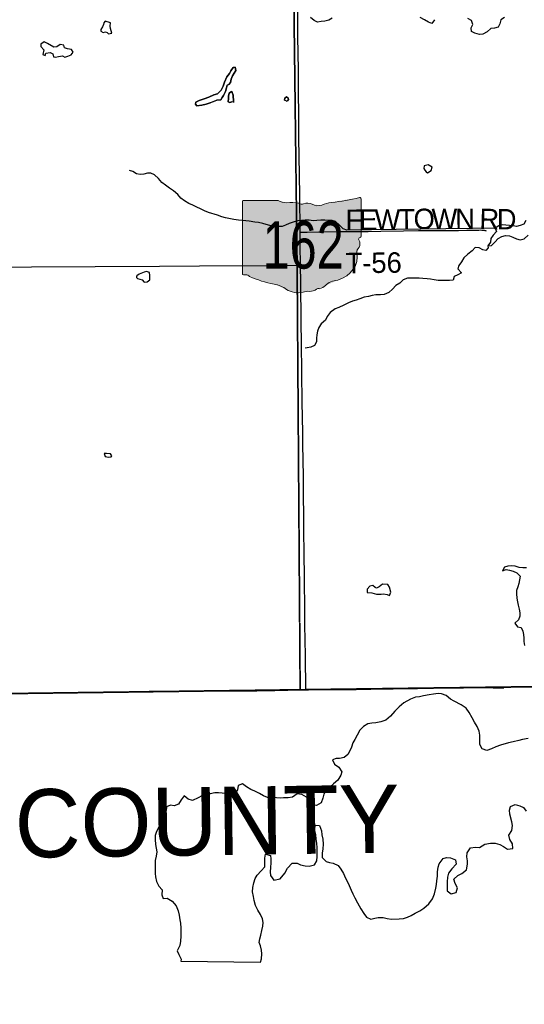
# Model space of a CAD drawing. Header units: feet. Extents: x 2113747 to 2516209, y 960708 to 1356798.
# Tile 32 of 253: x 2351257 to 2358659, y 1086864 to 1101303. Entities that reach past the tile are written whole.
import ezdxf
from ezdxf.enums import TextEntityAlignment as Align

# ---------------------------------------------------------------- set-up
doc = ezdxf.new("R2010")
doc.units = ezdxf.units.FT
doc.header["$LTSCALE"] = 50
doc.header["$MEASUREMENT"] = 0
doc.linetypes.add('OhDOT_USTN3', pattern=[0.22, 0.165, -0.055])
for name, color, linetype in [('0_Xref', 7, 'Continuous'), ('GM_X_Adjacent_County', 251, 'OhDOT_USTN3'), ('GM_X_Adjacent_County_Text', 251, 'Continuous'), ('GM_X_County', 251, 'OhDOT_USTN3'), ('GM_X_Major_Lake', 5, 'Continuous'), ('GM_X_Minor_Lake', 5, 'Continuous'), ('GM_X_Minor_River', 5, 'Continuous'), ('GM_X_State_Location', 251, 'Continuous'), ('GM_X_State_Route', 1, 'Continuous'), ('GM_X_State_Shield', 251, 'Continuous'), ('GM_X_Township', 251, 'OhDOT_USTN3'), ('GM_X_Township_Road', 4, 'Continuous'), ('GM_X_Township_Road_Text', 4, 'Continuous')]:
    doc.layers.add(name, color=color, linetype=linetype)
doc.styles.add('Styledgn030', font='dgn030.shx')

# ---------------------------------------------------------------- blocks, each defined once
blk = doc.blocks.new('DGN_COMPLEXSHAPE28')
at = {"layer": 'GM_X_State_Shield', "color": 7, "linetype": 'Continuous', "lineweight": 13}
for p, q in [((2198091, 1130587), (2198091, 1130587)), ((2198091, 1130587), (2198091, 1129530)), ((2198617, 1130605), (2198108, 1130605)), ((2198108, 1130605), (2198108, 1130605)), ((2198617, 1130605), (2198617, 1130605)), ((2198743, 1130571), (2198743, 1130571)), ((2199399, 1130577), (2199399, 1130577)), ((2199809, 1130649), (2199809, 1130649)), ((2199831, 1130078), (2199831, 1130631)), ((2199831, 1130631), (2199831, 1130631)), ((2198920, 1130566), (2198920, 1130566)), ((2198989, 1130554), (2198989, 1130554)), ((2199114, 1130549), (2199114, 1130549)), ((2199256, 1130537), (2199256, 1130537)), ((2199801, 1130026), (2199801, 1130026)), ((2199817, 1130061), (2199817, 1130061)), ((2199831, 1130078), (2199831, 1130078)), ((2199831, 1130078), (2199831, 1130078)), ((2199805, 1129919), (2199805, 1129919)), ((2199770, 1129834), (2199770, 1129834)), ((2198091, 1129530), (2198091, 1129530)), ((2198107, 1129512), (2198107, 1129512)), ((2198142, 1129514), (2198142, 1129514)), ((2198194, 1129491), (2198194, 1129491)), ((2199490, 1129435), (2199490, 1129435)), ((2198557, 1129379), (2198557, 1129379)), ((2198738, 1129300), (2198738, 1129300)), ((2199075, 1129272), (2199075, 1129272)), ((2199179, 1129306), (2199179, 1129306)), ((2199222, 1129311), (2199222, 1129311)), ((2199308, 1129356), (2199308, 1129356)), ((2198980, 1129261), (2198980, 1129261))]:
    blk.add_line(p, q, dxfattribs=at)
for centre, major_axis, start_param, end_param in [((2198111, 1130589), (20.2, 0), 1.712693, 3.28349), ((2198739, 1130728), (196, 0), 4.042523, 4.731795), ((2198804, 1130012), (702, 0), 1.404758, 1.657858), ((2199046, 1130472), (117, 0), 0.950623, 2.079405), ((2199446, 1130282), (371, 0), 1.699011, 2.107814), ((2199211, 1132045), (1845, 0), 4.814394, 5.042369), ((2199812, 1130633), (19.4, 0), 6.141152, 7.989035), ((2198963, 1130594), (56.4, 0), 3.836095, 5.185415), ((2199197, 1130640), (141, 0), 4.081561, 5.145723), ((2199826, 1130038), (30, 0), 1.883978, 3.671073), ((2199636, 1129968), (180, 0), 5.934695, 6.695948), ((2199810, 1130076), (20.7, 0), 5.05454, 6.418171), ((2199900, 1129847), (131, 0), 2.387724, 3.262537), ((2199314, 1129777), (462, 0), 5.101752, 6.440018), ((2198111, 1129528), (20.3, 0), 3.00124, 4.508301), ((2198114, 1129636), (155, 0), 4.665946, 4.897461), ((2198146, 1129469), (56, 0), 0.519207, 1.627899), ((2198852, 1130418), (1333, 0), 4.195997, 4.488961), ((2199509, 1129233), (253, 0), 1.647645, 2.488434), ((2198455, 1129055), (417, 0), 0.823519, 1.323587), ((2198906, 1129464), (265, 0), 4.026481, 4.996735), ((2199059, 1129099), (217, 0), 1.495662, 1.94098), ((2199078, 1129385), (141, 0), 4.691044, 5.507374), ((2199206, 1129282), (39.7, 0), 1.147584, 2.315152), ((2199189, 1129428), (149, 0), 4.937069, 5.64225)]:
    blk.add_ellipse(centre, major_axis=major_axis, ratio=0.8, start_param=start_param, end_param=end_param, dxfattribs=at)
blk = doc.blocks.new('M1-H5_314')
at = {"layer": 'GM_X_State_Shield', "linetype": 'Continuous', "true_color": 0x1e0000}
h = blk.add_hatch(color=18, dxfattribs=at)
edge = h.paths.add_edge_path(flags=0)
edge.add_line((889, 90), (889, 642))
edge.add_line((889, 642), (889, 643))
edge.add_ellipse((870, 645), major_axis=(19.4, 0), ratio=0.8, start_angle=351.8621, end_angle=457.738)
edge.add_line((868, 660), (868, 660))
edge.add_ellipse((270, 2057), major_axis=(1845, 0), ratio=0.8, start_angle=635.8445, end_angle=648.9065, ccw=False)
edge.add_line((457, 588), (457, 588))
edge.add_ellipse((505, 294), major_axis=(371, 0), ratio=0.8, start_angle=97.3462, end_angle=120.7689)
edge.add_line((315, 549), (315, 549))
edge.add_ellipse((256, 651), major_axis=(141, 0), ratio=0.8, start_angle=593.8562, end_angle=654.8282, ccw=False)
edge.add_line((173, 560), (173, 560))
edge.add_ellipse((104, 484), major_axis=(117, 0), ratio=0.8, start_angle=54.4667, end_angle=119.1411)
edge.add_line((47, 566), (47, 566))
edge.add_ellipse((22, 606), major_axis=(56.4, 0), ratio=0.8, start_angle=579.7921, end_angle=657.1024, ccw=False)
edge.add_line((-22, 577), (-22, 577))
edge.add_ellipse((-138, 23), major_axis=(702, 0), ratio=0.8, start_angle=80.4867, end_angle=94.9883)
edge.add_line((-199, 583), (-199, 583))
edge.add_ellipse((-203, 739), major_axis=(196, 0), ratio=0.8, start_angle=591.6195, end_angle=631.1119, ccw=False)
edge.add_line((-324, 616), (-324, 616))
edge.add_line((-324, 616), (-834, 616))
edge.add_line((-834, 616), (-834, 616))
edge.add_ellipse((-831, 600), major_axis=(20.2, 0), ratio=0.8, start_angle=98.1301, end_angle=188.1301)
edge.add_line((-851, 598), (-851, 598))
edge.add_line((-851, 598), (-851, -459))
edge.add_line((-851, -459), (-851, -459))
edge.add_ellipse((-831, -461), major_axis=(20.3, 0), ratio=0.8, start_angle=171.9584, end_angle=258.3066)
edge.add_line((-835, -477), (-835, -477))
edge.add_ellipse((-828, -353), major_axis=(155, 0), ratio=0.8, start_angle=267.339, end_angle=280.6039)
edge.add_line((-799, -475), (-799, -475))
edge.add_ellipse((-796, -520), major_axis=(56, 0), ratio=0.8, start_angle=389.7484, end_angle=453.2717, ccw=False)
edge.add_line((-747, -497), (-747, -497))
edge.add_ellipse((-89, 430), major_axis=(1333, 0), ratio=0.8, start_angle=240.4129, end_angle=257.1985)
edge.add_line((-384, -610), (-384, -610))
edge.add_ellipse((-487, -933), major_axis=(417, 0), ratio=0.8, start_angle=407.1842, end_angle=435.836, ccw=False)
edge.add_line((-203, -689), (-203, -689))
edge.add_ellipse((-36, -525), major_axis=(265, 0), ratio=0.8, start_angle=230.7004, end_angle=286.2918)
edge.add_line((39, -728), (39, -728))
edge.add_ellipse((117, -890), major_axis=(217, 0), ratio=0.8, start_angle=445.6951, end_angle=471.2099, ccw=False)
edge.add_line((134, -717), (134, -717))
edge.add_ellipse((137, -604), major_axis=(141, 0), ratio=0.8, start_angle=268.777, end_angle=315.5493)
edge.add_line((237, -683), (237, -683))
edge.add_ellipse((264, -706), major_axis=(39.7, 0), ratio=0.8, start_angle=425.7517, end_angle=492.6484, ccw=False)
edge.add_line((280, -677), (280, -677))
edge.add_ellipse((247, -561), major_axis=(149, 0), ratio=0.8, start_angle=282.8732, end_angle=323.2771)
edge.add_line((367, -632), (367, -632))
edge.add_ellipse((568, -755), major_axis=(253, 0), ratio=0.8, start_angle=454.4031, end_angle=502.5768, ccw=False)
edge.add_line((548, -554), (548, -554))
edge.add_ellipse((373, -212), major_axis=(462, 0), ratio=0.8, start_angle=292.3089, end_angle=368.9858)
edge.add_line((829, -154), (829, -154))
edge.add_ellipse((959, -142), major_axis=(131, 0), ratio=0.8, start_angle=496.8065, end_angle=546.9296, ccw=False)
edge.add_line((863, -70), (863, -70))
edge.add_ellipse((694, -21), major_axis=(180, 0), ratio=0.8, start_angle=340.033, end_angle=383.6496)
edge.add_line((859, 37), (859, 37))
edge.add_ellipse((885, 49), major_axis=(30, 0), ratio=0.8, start_angle=467.944, end_angle=570.337, ccw=False)
edge.add_line((876, 72), (876, 72))
edge.add_ellipse((869, 88), major_axis=(20.7, 0), ratio=0.8, start_angle=289.6038, end_angle=367.7341)
edge.add_line((889, 90), (889, 90))
edge.add_line((889, 90), (889, 90))
at = {"layer": 'GM_X_State_Shield', "color": 7, "linetype": 'Continuous', "lineweight": 13}
blk.add_blockref('DGN_COMPLEXSHAPE28', (-2198941, -1129989), dxfattribs=at)
at = {"layer": 'GM_X_State_Shield', "color": 9, "linetype": 'Continuous', "lineweight": 13, "style": 'Styledgn030', "width": 0.767998}
blk.add_text('162', height=696.1, dxfattribs=at).set_placement((41, -384), align=Align.CENTER)
blk = doc.blocks.new('POR')
at = {"layer": 'GM_X_Adjacent_County', "flags": 128}
blk.add_lwpolyline([(2346501, 996686), (2346283, 996665), (2345680, 996660), (2344145, 996646), (2344130, 996649), (2344060, 996659), (2344005, 996663), (2343946, 996664), (2343923, 996665), (2343899, 996665), (2343806, 996663), (2343772, 996662), (2343731, 996662), (2343640, 996661), (2343440, 996660), (2343358, 996661), (2343347, 996661), (2343337, 996662), (2343275, 996668), (2343254, 996670), (2343129, 996670), (2342883, 996665), (2342703, 996664), (2342492, 996666), (2342051, 996672), (2342025, 996674), (2342005, 996677), (2341988, 996683), (2338743, 996679), (2335510, 996692), (2333434, 996701), (2332100, 996700), (2329181, 996697), (2329152, 995411), (2329124, 994175), (2326840, 994249), (2326566, 994258), (2323302, 994364), (2318495, 994521), (2318418, 991580), (2318389, 990457), (2318357, 989169), (2318255, 985163), (2318188, 982547), (2318166, 981646), (2318061, 978159), (2317909, 973125), (2317887, 972409), (2317774, 968635), (2317750, 967874), (2315491, 967887), (2314260, 967896), (2311196, 967914), (2309088, 967943), (2307368, 967969), (2304256, 968014), (2303811, 968017), (2303354, 968019), (2303003, 968024), (2302648, 968030), (2302233, 968036), (2301830, 968022), (2300402, 968044), (2300069, 968049), (2297101, 968095), (2296592, 968103), (2292919, 968108), (2288216, 968150), (2287501, 968160), (2286951, 968168), (2285626, 968187), (2280722, 968218), (2272659, 968235), (2270238, 968238), (2265711, 968240), (2264331, 968240), (2260640, 968285), (2260946, 968539), (2261456, 968823), (2262477, 969650), (2262984, 969822), (2263502, 969934), (2264011, 970226), (2264085, 970742), (2263732, 971249), (2263225, 971652), (2263021, 971730), (2262781, 971821), (2262721, 971844), (2262214, 971872), (2261703, 971959), (2260105, 972490), (2259584, 972510), (2259079, 972653), (2258559, 972903), (2258050, 972955), (2257525, 973068), (2256998, 973008), (2256626, 972503), (2255796, 970471), (2255025, 968928), (2254521, 968572), (2253837, 968476), (2253355, 968407), (2252800, 968322), (2251259, 968089), (2245496, 967220), (2243670, 966925), (2240387, 966394), (2235785, 965650), (2235507, 965607), (2232817, 965186), (2232372, 965117), (2231408, 964969), (2231146, 964928), (2230233, 964788), (2224423, 963889), (2224410, 963887), (2223431, 963729), (2220392, 963239), (2216348, 962587), (2213677, 962155), (2211388, 961785), (2205329, 960811), (2204689, 960708), (2204662, 968294), (2204646, 972822), (2204646, 972877), (2204618, 980822), (2204600, 985576), (2204621, 987650), (2204548, 994125), (2204539, 995545), (2204528, 997304), (2204524, 998046), (2204498, 1002246), (2204460, 1006231), (2204446, 1007585), (2204396, 1012421), (2204391, 1012891), (2204405, 1018278), (2204394, 1019758), (2204396, 1020517), (2204379, 1020841), (2204391, 1021803), (2204388, 1022494), (2204388, 1022770), (2204388, 1022837), (2204387, 1023044), (2204303, 1026249), (2204359, 1029499), (2204344, 1030439), (2204262, 1034310), (2204255, 1035776), (2204229, 1040690), (2204199, 1046565), (2204184, 1049044), (2204131, 1055650), (2204109, 1058317), (2204108, 1058407), (2204102, 1059211), (2204097, 1059892), (2204085, 1062073), (2204074, 1062671), (2204592, 1062652), (2205426, 1062621), (2210448, 1062486), (2212077, 1062442), (2214252, 1062298), (2216024, 1062234), (2218716, 1062135), (2224371, 1061928), (2226221, 1061860), (2226856, 1061837), (2228638, 1061772), (2234873, 1061544), (2237828, 1061436), (2239174, 1061390), (2240259, 1061347), (2240479, 1061338), (2245773, 1061157), (2247613, 1061077), (2251064, 1060965), (2252022, 1060939), (2254917, 1060860), (2259350, 1060738), (2259905, 1060723), (2262069, 1060670), (2262468, 1060662), (2262494, 1060660), (2262578, 1060658), (2262905, 1060648), (2263523, 1060622), (2264179, 1060605), (2264764, 1060590), (2266030, 1060558), (2267009, 1060529), (2267105, 1064278), (2267119, 1064405), (2267123, 1064546), (2267218, 1067680), (2267224, 1068546), (2267310, 1072879), (2267407, 1076551), (2267570, 1083741), (2267583, 1084035), (2267594, 1084592), (2267628, 1085890), (2267674, 1087762), (2267760, 1089304), (2267778, 1090418), (2268200, 1090405), (2270733, 1090435), (2271751, 1090471), (2272585, 1090487), (2273842, 1090511), (2274067, 1090515), (2275300, 1090545), (2275354, 1090544), (2275965, 1090561), (2276111, 1090564), (2279737, 1090638), (2280571, 1090646), (2281184, 1090660), (2283974, 1090692), (2287536, 1090733), (2291695, 1090779), (2294190, 1090795), (2294565, 1090800), (2298147, 1090820), (2299145, 1090827), (2299895, 1090831), (2301402, 1090840), (2307056, 1090903), (2313863, 1090917), (2318107, 1090974), (2324108, 1091056), (2326732, 1091091), (2326938, 1091094), (2328615, 1091117), (2328725, 1091118), (2331837, 1091161), (2333216, 1091180), (2335157, 1091206), (2341799, 1091296), (2342697, 1091308), (2345661, 1091348), (2348514, 1091386), (2352195, 1091435), (2355371, 1091477), (2358848, 1091522), (2358880, 1089100), (2358989, 1081862), (2359077, 1075795), (2359100, 1074264), (2359117, 1073113), (2359120, 1072859), (2359123, 1070999), (2359121, 1070553), (2359149, 1069014), (2359151, 1068908), (2359157, 1068672), (2359167, 1068297), (2359175, 1067907), (2359177, 1067589), (2359186, 1066908), (2359192, 1066862), (2359197, 1066642), (2359199, 1066419), (2359201, 1066097), (2359204, 1065780), (2359209, 1065466), (2359220, 1064937), (2359220, 1064806), (2359227, 1064612), (2359227, 1064330), (2359261, 1063309), (2359263, 1063113), (2359267, 1062870), (2359287, 1061492), (2359309, 1060000), (2359372, 1054688), (2359375, 1054438), (2359384, 1053642), (2359405, 1051846), (2359411, 1051373), (2359435, 1049379), (2359498, 1044029), (2359500, 1043884), (2359531, 1041219), (2359561, 1038682), (2359563, 1038569), (2359598, 1035611), (2359633, 1032629), (2359687, 1028035), (2359700, 1026946), (2359745, 1022879), (2359781, 1019525), (2359871, 1011833), (2360041, 1004528), (2360047, 1003475), (2360075, 1000767), (2360086, 1000743), (2360092, 1000724), (2360095, 1000700), (2360092, 1000665), (2360090, 1000651), (2360085, 1000617), (2360080, 1000554), (2360079, 1000500), (2360082, 1000454), (2360084, 1000441), (2360087, 1000429), (2360088, 1000406), (2360088, 1000358), (2360097, 998033), (2360102, 996698), (2359652, 996691), (2358952, 996686), (2358943, 996687), (2358419, 996691), (2358033, 996691), (2357318, 996684), (2357119, 996682), (2357033, 996681), (2356729, 996679), (2356356, 996674), (2355850, 996669), (2355636, 996665), (2355399, 996667), (2355207, 996668), (2354923, 996669), (2354630, 996666), (2354311, 996664), (2353876, 996661), (2353810, 996664), (2353790, 996667), (2353730, 996667), (2353580, 996667), (2353354, 996664), (2353227, 996661), (2352936, 996661), (2352543, 996665), (2351984, 996653), (2350868, 996644), (2350165, 996644), (2349779, 996645), (2349617, 996647), (2349487, 996647), (2349403, 996652), (2349327, 996658), (2349265, 996660), (2349206, 996662), (2349161, 996661), (2349080, 996658), (2348736, 996661), (2347330, 996649), (2347068, 996654), (2346837, 996655), (2346771, 996660), (2346660, 996673), (2346582, 996686), (2346523, 996692), (2346501, 996686)], dxfattribs=at)
at = {"layer": 'GM_X_County', "flags": 128}
blk.add_lwpolyline([(2353397, 1222451), (2356858, 1222526), (2358764, 1222568), (2364180, 1222723), (2365829, 1222755), (2369645, 1222836), (2372194, 1222881), (2374472, 1222924), (2379690, 1223029), (2379735, 1219826), (2379742, 1219374), (2379833, 1216178), (2380014, 1209139), (2380003, 1203413), (2380022, 1202249), (2380179, 1195356), (2380181, 1194352), (2380359, 1187412), (2380412, 1186569), (2380419, 1184193), (2380463, 1181823), (2380682, 1170163), (2380746, 1166807), (2380771, 1165044), (2380824, 1161382), (2380824, 1161039), (2380878, 1157552), (2380892, 1156694), (2381026, 1152330), (2381034, 1152023), (2381158, 1145150), (2381235, 1140057), (2381269, 1137568), (2381334, 1132856), (2381336, 1132676), (2381343, 1132210), (2381380, 1130882), (2381388, 1130504), (2381409, 1129491), (2381422, 1128859), (2381524, 1123853), (2381544, 1122872), (2381624, 1118858), (2381679, 1116097), (2382044, 1104151), (2382074, 1096083), (2382125, 1091787), (2380307, 1091766), (2379221, 1091753), (2378988, 1091751), (2374063, 1091696), (2368829, 1091637), (2365146, 1091594), (2364291, 1091584), (2363494, 1091575), (2360811, 1091544), (2360599, 1091542), (2358848, 1091522), (2355371, 1091477), (2352195, 1091435), (2348514, 1091386), (2345661, 1091348), (2342697, 1091308), (2341799, 1091296), (2335157, 1091206), (2333216, 1091180), (2331837, 1091161), (2328725, 1091118), (2328615, 1091117), (2326938, 1091094), (2326732, 1091091), (2324108, 1091056), (2318107, 1090974), (2313863, 1090917), (2307056, 1090903), (2301402, 1090840), (2299895, 1090831), (2299145, 1090827), (2298147, 1090820), (2294565, 1090800), (2294190, 1090795), (2291695, 1090779), (2287536, 1090733), (2283974, 1090692), (2281184, 1090660), (2280571, 1090646), (2279737, 1090638), (2276111, 1090564), (2275965, 1090561), (2275354, 1090544), (2275300, 1090545), (2274067, 1090515), (2274049, 1092053), (2274045, 1093010), (2274019, 1094549), (2274003, 1096382), (2273944, 1101977), (2273923, 1103969), (2273928, 1105260), (2273895, 1107881), (2273890, 1108659), (2273892, 1109492), (2273890, 1109708), (2273889, 1109866), (2273885, 1110318), (2273884, 1110420), (2273881, 1110748), (2273878, 1111173), (2273872, 1111794), (2273868, 1112294), (2273861, 1113069), (2273860, 1113281), (2273857, 1113575), (2273857, 1113636), (2273852, 1114201), (2273851, 1114281), (2273848, 1114656), (2273845, 1115019), (2273878, 1116829), (2273877, 1118817), (2273859, 1119170), (2273866, 1121327), (2273809, 1124393), (2273800, 1125028), (2273794, 1125938), (2273794, 1126045), (2273791, 1126395), (2273784, 1127599), (2273782, 1127896), (2273782, 1128013), (2273776, 1128908), (2273762, 1131307), (2273735, 1134958), (2273727, 1137672), (2273708, 1143906), (2273707, 1144117), (2273652, 1147706), (2273648, 1148193), (2273645, 1148717), (2273636, 1149823), (2273632, 1150488), (2273596, 1155295), (2273585, 1158808), (2273560, 1160546), (2273539, 1163372), (2273486, 1167056), (2273465, 1168621), (2273462, 1168895), (2273426, 1173044), (2273428, 1173104), (2273415, 1174720), (2273392, 1176176), (2273394, 1176620), (2273384, 1177023), (2273358, 1177776), (2273351, 1179125), (2273359, 1179654), (2273321, 1182083), (2273216, 1187364), (2273164, 1190519), (2273176, 1191453), (2273228, 1192712), (2273152, 1195400), (2273193, 1198453), (2273071, 1206556), (2272991, 1215563), (2272975, 1216501), (2272977, 1217406), (2272968, 1218487), (2272962, 1219225), (2272959, 1219527), (2272955, 1219996), (2272952, 1220381), (2272949, 1220734), (2272946, 1221095), (2272941, 1221646), (2274226, 1221624), (2276584, 1221584), (2279436, 1221567), (2287284, 1221586), (2287634, 1221587), (2288155, 1221588), (2289133, 1221589), (2291838, 1221592), (2294724, 1221588), (2295595, 1221591), (2298613, 1221605), (2299175, 1221609), (2303374, 1221676), (2308426, 1221766), (2313088, 1221841), (2315600, 1221874), (2319071, 1221920), (2326584, 1222061), (2327982, 1222076), (2333341, 1222133), (2335682, 1222157), (2338510, 1222201), (2341239, 1222245), (2343737, 1222286), (2344324, 1222288), (2349300, 1222361), (2350843, 1222395), (2353397, 1222451)], dxfattribs=at)
at = {"layer": 'GM_X_Major_Lake'}
blk.add_line((2353621, 1087497), (2354790, 1087483), dxfattribs=at)
at = {"layer": 'GM_X_Major_Lake', "flags": 128}
for points in [[(2358683, 1098357), (2358654, 1098306), (2358599, 1098287), (2358547, 1098272), (2358497, 1098279), (2358440, 1098286), (2358390, 1098291)], [(2358390, 1098291), (2358338, 1098294), (2358286, 1098281), (2358233, 1098248), (2358250, 1098196), (2358201, 1098144), (2358166, 1098094), (2358161, 1098039), (2358126, 1097988), (2358178, 1097989), (2358225, 1098041), (2358276, 1098092), (2358331, 1098125), (2358383, 1098140), (2358441, 1098133), (2358492, 1098114), (2358546, 1098087), (2358601, 1098074), (2358659, 1098091), (2358716, 1098143)], [(2358690, 1093266), (2358636, 1093267), (2358584, 1093268), (2358525, 1093287), (2358471, 1093294), (2358419, 1093287), (2358368, 1093274), (2358339, 1093223), (2358394, 1093238), (2358444, 1093231), (2358497, 1093216), (2358551, 1093191), (2358598, 1093140), (2358587, 1093089), (2358580, 1093037), (2358565, 1092987), (2358546, 1092934), (2358545, 1092884), (2358551, 1092822), (2358560, 1092768), (2358571, 1092716), (2358584, 1092660), (2358593, 1092604), (2358594, 1092554), (2358573, 1092500), (2358522, 1092451), (2358561, 1092399), (2358615, 1092390), (2358636, 1092338), (2358649, 1092285), (2358650, 1092232), (2358651, 1092182), (2358660, 1092128)], [(2358716, 1090762), (2358632, 1090747), (2358578, 1090732), (2358497, 1090713), (2358429, 1090698), (2358309, 1090664), (2358243, 1090639), (2358177, 1090612), (2358108, 1090587), (2358039, 1090608), (2358008, 1090672), (2358006, 1090812), (2357995, 1090868), (2357966, 1090940), (2357930, 1091002), (2357895, 1091067), (2357850, 1091143), (2357805, 1091207), (2357734, 1091256), (2357629, 1091310), (2357576, 1091340), (2357511, 1091391), (2357447, 1091416), (2357394, 1091421), (2357328, 1091414), (2357264, 1091403), (2357180, 1091386), (2357122, 1091375), (2357062, 1091366), (2356989, 1091337), (2356891, 1091283), (2356824, 1091228), (2356761, 1091161), (2356696, 1091088), (2356627, 1091033), (2356553, 1091007), (2356481, 1090990), (2356421, 1090985), (2356365, 1090979), (2356299, 1090937), (2356248, 1090882), (2356207, 1090812)], [(2356207, 1090812), (2356172, 1090749), (2356143, 1090698), (2356124, 1090636), (2356102, 1090583), (2356069, 1090529), (2356016, 1090484), (2355950, 1090467), (2355900, 1090470), (2355846, 1090451), (2355873, 1090385), (2355938, 1090340), (2355981, 1090272), (2355970, 1090222), (2355923, 1090153), (2355862, 1090096), (2355810, 1090053), (2355747, 1089998), (2355720, 1089945), (2355703, 1089885), (2355678, 1089818), (2355612, 1089781), (2355542, 1089792), (2355515, 1089860), (2355464, 1089903), (2355395, 1089941), (2355325, 1089950), (2355261, 1089902), (2355197, 1089892), (2355127, 1089890), (2355077, 1089888), (2355023, 1089891), (2354959, 1089896), (2354894, 1089899), (2354832, 1089922), (2354775, 1089956), (2354708, 1089989), (2354648, 1090012), (2354583, 1090055), (2354524, 1090096), (2354462, 1090075), (2354453, 1090009), (2354414, 1089950), (2354350, 1089947), (2354300, 1089954), (2354228, 1089959), (2354175, 1089967), (2354119, 1089964), (2354049, 1089951), (2353997, 1089936), (2353930, 1089919), (2353876, 1089894), (2353794, 1089853), (2353728, 1089870), (2353669, 1089919), (2353624, 1089860), (2353587, 1089799), (2353521, 1089776), (2353467, 1089784), (2353413, 1089761), (2353406, 1089704), (2353367, 1089636), (2353340, 1089567), (2353324, 1089515), (2353291, 1089450), (2353262, 1089397), (2353245, 1089339), (2353242, 1089283), (2353249, 1089206), (2353260, 1089154), (2353267, 1089098), (2353260, 1089036), (2353243, 1088971), (2353242, 1088921), (2353244, 1088783), (2353249, 1088733), (2353266, 1088667), (2353297, 1088597), (2353346, 1088545), (2353343, 1088469), (2353364, 1088415), (2353420, 1088418), (2353493, 1088377), (2353554, 1088310), (2353584, 1088236), (2353597, 1088170), (2353608, 1088102), (2353615, 1088052), (2353620, 1087982), (2353623, 1087919), (2353622, 1087861), (2353617, 1087789), (2353606, 1087724), (2353565, 1087650), (2353590, 1087596), (2353625, 1087524), (2353621, 1087497)], [(2355617, 1089223), (2355608, 1089287), (2355599, 1089350), (2355584, 1089424), (2355597, 1089490), (2355657, 1089485), (2355684, 1089409), (2355691, 1089351), (2355702, 1089285), (2355707, 1089211), (2355706, 1089146), (2355695, 1089078), (2355696, 1089018), (2355752, 1088960), (2355802, 1088943), (2355854, 1088932), (2355929, 1088899), (2355970, 1088847), (2356007, 1088782), (2356038, 1088712), (2356065, 1088658), (2356090, 1088606), (2356119, 1088538), (2356142, 1088483), (2356173, 1088423), (2356212, 1088353), (2356262, 1088266), (2356307, 1088196), (2356342, 1088142), (2356407, 1088113), (2356465, 1088128), (2356517, 1088139), (2356591, 1088138), (2356649, 1088123), (2356712, 1088114), (2356826, 1088115), (2356888, 1088122), (2356948, 1088141), (2357001, 1088168), (2357059, 1088199), (2357127, 1088234), (2357186, 1088273), (2357259, 1088339), (2357314, 1088412), (2357341, 1088482), (2357362, 1088569), (2357369, 1088623), (2357374, 1088673), (2357385, 1088742), (2357388, 1088806), (2357395, 1088874), (2357412, 1088925), (2357467, 1089004), (2357519, 1089017), (2357577, 1089014), (2357652, 1088983), (2357661, 1088920), (2357598, 1088851), (2357549, 1088788), (2357532, 1088726), (2357529, 1088658), (2357528, 1088607), (2357529, 1088529), (2357586, 1088482), (2357658, 1088503), (2357679, 1088572), (2357644, 1088637), (2357628, 1088701), (2357682, 1088752), (2357743, 1088781), (2357813, 1088838), (2357828, 1088917), (2357825, 1088969), (2357818, 1089025), (2357819, 1089085), (2357872, 1089160), (2357942, 1089170), (2358004, 1089162), (2358082, 1089210), (2358165, 1089227), (2358232, 1089228), (2358302, 1089207), (2358355, 1089178), (2358413, 1089138), (2358490, 1089148), (2358488, 1089216), (2358449, 1089283), (2358434, 1089343), (2358477, 1089412), (2358486, 1089485), (2358477, 1089539), (2358447, 1089651), (2358440, 1089713), (2358456, 1089767), (2358525, 1089792), (2358594, 1089773), (2358646, 1089748), (2358689, 1089694)], [(2354790, 1087483), (2354802, 1087529), (2354807, 1087606), (2354804, 1087660), (2354789, 1087720), (2354772, 1087772), (2354779, 1087822), (2354792, 1087877), (2354811, 1087945), (2354826, 1088011), (2354830, 1088062), (2354819, 1088118), (2354790, 1088180), (2354748, 1088243), (2354717, 1088313), (2354698, 1088387), (2354685, 1088445), (2354674, 1088511), (2354675, 1088575), (2354690, 1088644), (2354713, 1088708), (2354740, 1088759), (2354799, 1088820), (2354854, 1088881), (2354855, 1088945), (2354851, 1089005), (2354862, 1089064), (2354938, 1089045), (2354941, 1088995), (2354940, 1088940), (2354937, 1088868), (2354930, 1088806), (2354937, 1088754), (2354986, 1088686), (2355076, 1088704), (2355147, 1088787), (2355188, 1088860), (2355255, 1088933), (2355327, 1088932), (2355377, 1088911), (2355446, 1088896), (2355502, 1088889), (2355580, 1088908), (2355617, 1088968), (2355622, 1089033), (2355623, 1089095), (2355620, 1089161), (2355617, 1089223)]]:
    blk.add_lwpolyline(points, dxfattribs=at)
at = {"layer": 'GM_X_Minor_Lake'}
for p, q in [((2352610, 1101105), (2352589, 1101172)), ((2351757, 1100901), (2351666, 1100955)), ((2357199, 1099098), (2357218, 1099071)), ((2353082, 1097599), (2353034, 1097579)), ((2352560, 1094886), (2352597, 1094890)), ((2356505, 1092879), (2356562, 1092879))]:
    blk.add_line(p, q, dxfattribs=at)
at = {"layer": 'GM_X_Minor_Lake', "flags": 128}
for points in [[(2352589, 1101172), (2352586, 1101206), (2352589, 1101257), (2352513, 1101279), (2352491, 1101255), (2352488, 1101231), (2352470, 1101196), (2352445, 1101157), (2352446, 1101135), (2352480, 1101114), (2352518, 1101127), (2352540, 1101117), (2352561, 1101093), (2352610, 1101105)], [(2351666, 1100955), (2351614, 1100978), (2351566, 1100943), (2351569, 1100911), (2351610, 1100862), (2351597, 1100791), (2351630, 1100780), (2351639, 1100812), (2351705, 1100822), (2351743, 1100802), (2351754, 1100760), (2351784, 1100753), (2351828, 1100764), (2351884, 1100771), (2351920, 1100754), (2351962, 1100766), (2352010, 1100787), (2352039, 1100828), (2352016, 1100864), (2351960, 1100875), (2351914, 1100892), (2351903, 1100928), (2351849, 1100939), (2351803, 1100904), (2351757, 1100901)], [(2354206, 1100129), (2354229, 1100163), (2354249, 1100190), (2354278, 1100250), (2354289, 1100305), (2354302, 1100341), (2354324, 1100354), (2354351, 1100384), (2354360, 1100429), (2354379, 1100479), (2354430, 1100559), (2354419, 1100609), (2354387, 1100600), (2354354, 1100553), (2354333, 1100512), (2354298, 1100464), (2354261, 1100385), (2354244, 1100328), (2354211, 1100269), (2354158, 1100216), (2354104, 1100199), (2354031, 1100165), (2353963, 1100140), (2353888, 1100118), (2353840, 1100093), (2353837, 1100063), (2353857, 1100041), (2353929, 1100049), (2353993, 1100064), (2354053, 1100085), (2354073, 1100092)], [(2354079, 1100094), (2354053, 1100085), (2353993, 1100064), (2353929, 1100049), (2353857, 1100041), (2353837, 1100063), (2353840, 1100093), (2353888, 1100118), (2353963, 1100140), (2354031, 1100165), (2354104, 1100199), (2354158, 1100216), (2354211, 1100269), (2354244, 1100328), (2354261, 1100385), (2354298, 1100464), (2354333, 1100512), (2354354, 1100553), (2354387, 1100600), (2354419, 1100609), (2354430, 1100559), (2354379, 1100479), (2354360, 1100429), (2354351, 1100384), (2354324, 1100354), (2354302, 1100341), (2354289, 1100305), (2354278, 1100250), (2354249, 1100190), (2354229, 1100163), (2354206, 1100129), (2354150, 1100121), (2354094, 1100100)], [(2354367, 1100096), (2354395, 1100102), (2354392, 1100134), (2354390, 1100166), (2354387, 1100194), (2354376, 1100234), (2354362, 1100250), (2354332, 1100223), (2354321, 1100181), (2354318, 1100149), (2354315, 1100099)], [(2354367, 1100096), (2354355, 1100093), (2354339, 1100089), (2354315, 1100099), (2354318, 1100149), (2354321, 1100181), (2354332, 1100223), (2354362, 1100250), (2354376, 1100234), (2354387, 1100194), (2354390, 1100166), (2354392, 1100134), (2354395, 1100102), (2354391, 1100090)], [(2354073, 1100092), (2354150, 1100121), (2354206, 1100129)], [(2355199, 1100132), (2355195, 1100154), (2355169, 1100172), (2355147, 1100151), (2355143, 1100121)], [(2355143, 1100121), (2355147, 1100151), (2355169, 1100172), (2355195, 1100154), (2355199, 1100132), (2355184, 1100112), (2355160, 1100105)], [(2355143, 1100121), (2355184, 1100112), (2355199, 1100132)], [(2354315, 1100099), (2354339, 1100089), (2354355, 1100093), (2354367, 1100096)], [(2357218, 1099071), (2357237, 1099059), (2357291, 1099090), (2357306, 1099142), (2357251, 1099175), (2357191, 1099158), (2357186, 1099120), (2357199, 1099098)], [(2353034, 1097579), (2353011, 1097572), (2352977, 1097549), (2352972, 1097533), (2352972, 1097523), (2352984, 1097509), (2353055, 1097486), (2353085, 1097453), (2353125, 1097458), (2353165, 1097486), (2353168, 1097523), (2353167, 1097553), (2353161, 1097595), (2353118, 1097612), (2353082, 1097599)], [(2352597, 1094890), (2352611, 1094905), (2352589, 1094936), (2352528, 1094943), (2352495, 1094939), (2352513, 1094895), (2352560, 1094886)], [(2356562, 1092879), (2356592, 1092882), (2356648, 1092875), (2356682, 1092859), (2356701, 1092910), (2356684, 1092982), (2356655, 1093021), (2356577, 1093026), (2356530, 1092985), (2356492, 1092966), (2356474, 1092976), (2356435, 1093005), (2356392, 1092996), (2356356, 1092952), (2356355, 1092905), (2356421, 1092899), (2356492, 1092880), (2356505, 1092879)]]:
    blk.add_lwpolyline(points, dxfattribs=at)
at = {"layer": 'GM_X_Minor_River', "flags": 128}
for points in [[(2358368, 1101337), (2358317, 1101300), (2358302, 1101244), (2358275, 1101193), (2358221, 1101178), (2358169, 1101173), (2358116, 1101124), (2358052, 1101090), (2358000, 1101085), (2357934, 1101106), (2357883, 1101131), (2357878, 1101181), (2357905, 1101234), (2357884, 1101292), (2357830, 1101319)], [(2357343, 1101303), (2357304, 1101248), (2357252, 1101265), (2357193, 1101302), (2357132, 1101333)], [(2355843, 1101325), (2355791, 1101298), (2355731, 1101281), (2355679, 1101276), (2355628, 1101265), (2355575, 1101290), (2355524, 1101335)], [(2358233, 1098248), (2356054, 1098218), (2356004, 1098237), (2355947, 1098292), (2355890, 1098343), (2355839, 1098356), (2355785, 1098357), (2355731, 1098362), (2355673, 1098365), (2355615, 1098360), (2355563, 1098355), (2355501, 1098362), (2355447, 1098363), (2355393, 1098358), (2355339, 1098351), (2355283, 1098337), (2355209, 1098316), (2355158, 1098291), (2355106, 1098272), (2355046, 1098268), (2354990, 1098273), (2354925, 1098286), (2354875, 1098301), (2354823, 1098312), (2354758, 1098327), (2354708, 1098336), (2354624, 1098350), (2354574, 1098353), (2354523, 1098358), (2354467, 1098365), (2354397, 1098374), (2354327, 1098385), (2354276, 1098398), (2354224, 1098413), (2354159, 1098434), (2354026, 1098475), (2353968, 1098498), (2353909, 1098529), (2353855, 1098556), (2353796, 1098583), (2353739, 1098608), (2353677, 1098645), (2353622, 1098686), (2353575, 1098741), (2353511, 1098792), (2353457, 1098831), (2353394, 1098874), (2353341, 1098917), (2353294, 1098974), (2353234, 1099027), (2353182, 1099054), (2353132, 1099053), (2353080, 1099038), (2353022, 1099035), (2352970, 1099044), (2352915, 1099079), (2352869, 1099090)], [(2358126, 1097988), (2358128, 1097956), (2358094, 1097916), (2358049, 1097927), (2357996, 1097956), (2357940, 1097963), (2357893, 1097912), (2357830, 1097862), (2357773, 1097811), (2357738, 1097754), (2357697, 1097699), (2357682, 1097648), (2357737, 1097593), (2357686, 1097560), (2357630, 1097539), (2357615, 1097482), (2357561, 1097477), (2357503, 1097478), (2357447, 1097479), (2357395, 1097480), (2357337, 1097489), (2357282, 1097498), (2357232, 1097503), (2357170, 1097508), (2357116, 1097513), (2357058, 1097514), (2357002, 1097514), (2356946, 1097513), (2356884, 1097488), (2356833, 1097441), (2356773, 1097406), (2356728, 1097352), (2356673, 1097303), (2356604, 1097272), (2356548, 1097267), (2356482, 1097267), (2356430, 1097256), (2356374, 1097245), (2356310, 1097232), (2356245, 1097210), (2356191, 1097191), (2356139, 1097174), (2356079, 1097151), (2356010, 1097115), (2355941, 1097084), (2355885, 1097061), (2355812, 1097011), (2355767, 1096952), (2355742, 1096897), (2355681, 1096842), (2355646, 1096791), (2355625, 1096734), (2355618, 1096682), (2355613, 1096632), (2355612, 1096578), (2355583, 1096525), (2355530, 1096500), (2355476, 1096491), (2355444, 1096486)]]:
    blk.add_lwpolyline(points, dxfattribs=at)
at = {"layer": 'GM_X_State_Route', "flags": 128}
for points in [[(2355349, 1100090), (2355349, 1100145), (2355347, 1100391), (2355345, 1100569), (2355338, 1101050), (2355335, 1101284), (2355331, 1101602), (2355328, 1101764), (2355324, 1102073), (2355321, 1102255), (2355317, 1102543), (2355311, 1102872), (2355309, 1103147), (2355303, 1103498), (2355299, 1103672), (2355297, 1103892), (2355292, 1104170), (2355290, 1104351), (2355287, 1104542), (2355283, 1104837)], [(2355454, 1091476), (2355448, 1091980), (2355442, 1092430), (2355438, 1092765), (2355436, 1092979), (2355433, 1093165), (2355430, 1093435), (2355429, 1093553), (2355427, 1093727), (2355424, 1093992), (2355419, 1094359), (2355418, 1094609), (2355411, 1095071), (2355409, 1095248), (2355402, 1095692), (2355397, 1096125), (2355391, 1096563), (2355388, 1096863), (2355385, 1097049), (2355383, 1097268), (2355380, 1097473), (2355377, 1097673), (2355376, 1097701), (2355373, 1097994), (2355371, 1098188), (2355370, 1098228), (2355365, 1098693), (2355361, 1099050), (2355357, 1099273), (2355354, 1099588), (2355352, 1099859), (2355350, 1100000), (2355350, 1100056), (2355349, 1100090)]]:
    blk.add_lwpolyline(points, dxfattribs=at)
at = {"layer": 'GM_X_Township', "flags": 128}
for points in [[(2355016, 1118560), (2362961, 1118611), (2368326, 1118723), (2373456, 1118772), (2373701, 1118770), (2381624, 1118858), (2381679, 1116097), (2382044, 1104151), (2382074, 1096083), (2382125, 1091787), (2380307, 1091766), (2379221, 1091753), (2378988, 1091751), (2374063, 1091696), (2368829, 1091637), (2365146, 1091594), (2364291, 1091584), (2363494, 1091575), (2360811, 1091544), (2360599, 1091542), (2358848, 1091522), (2355371, 1091477), (2355327, 1097667), (2355321, 1098179), (2355239, 1104830), (2355017, 1118477), (2355016, 1118560)], [(2328670, 1118495), (2334911, 1118504), (2335351, 1118517), (2341409, 1118380), (2348258, 1118529), (2348534, 1118533), (2354932, 1118559), (2355016, 1118560), (2355017, 1118477), (2355239, 1104830), (2355321, 1098179), (2355327, 1097667), (2355371, 1091477), (2352195, 1091435), (2348514, 1091386), (2345661, 1091348), (2342697, 1091308), (2341799, 1091296), (2335157, 1091206), (2333216, 1091180), (2331837, 1091161), (2328725, 1091118), (2328615, 1091117), (2328700, 1094332), (2328691, 1097500), (2328691, 1097555), (2328685, 1104162), (2328679, 1107535), (2328676, 1110812), (2328676, 1111411), (2328673, 1115450), (2328670, 1118495)]]:
    blk.add_lwpolyline(points, dxfattribs=at)
at = {"layer": 'GM_X_Township_Road', "flags": 128}
for points in [[(2355371, 1098188), (2355475, 1098189), (2355644, 1098192), (2355917, 1098195), (2356053, 1098197), (2356202, 1098198), (2356368, 1098199), (2356554, 1098201), (2356886, 1098206), (2357107, 1098209), (2357231, 1098211), (2357320, 1098211), (2357372, 1098212), (2357419, 1098212), (2357479, 1098213), (2357547, 1098212), (2357692, 1098213), (2357816, 1098214), (2357942, 1098217), (2357992, 1098218), (2358017, 1098219), (2358035, 1098218), (2358049, 1098218), (2358061, 1098217), (2358071, 1098215), (2358080, 1098213), (2358090, 1098210), (2358100, 1098206)], [(2348494, 1097658), (2348710, 1097658), (2349268, 1097660), (2350098, 1097666), (2350705, 1097673), (2351430, 1097679), (2352362, 1097684), (2353307, 1097690), (2353897, 1097692), (2355026, 1097699), (2355345, 1097701), (2355376, 1097701)], [(2350593, 1091419), (2350857, 1091424), (2351312, 1091427), (2351880, 1091431), (2352228, 1091440), (2352252, 1091440)], [(2352252, 1091440), (2352598, 1091445), (2352926, 1091453), (2353156, 1091456), (2353528, 1091458), (2353846, 1091458), (2354735, 1091462), (2354923, 1091464), (2355000, 1091464), (2355191, 1091469), (2355369, 1091474)], [(2355369, 1091474), (2355454, 1091476)], [(2355454, 1091476), (2355492, 1091476), (2355674, 1091478), (2355819, 1091479), (2355977, 1091479), (2356088, 1091480), (2356194, 1091482), (2356408, 1091487), (2356661, 1091491), (2356734, 1091492), (2356831, 1091494), (2356920, 1091496), (2357014, 1091497), (2357093, 1091497), (2357172, 1091498), (2357321, 1091500), (2357569, 1091503), (2357765, 1091506), (2357976, 1091508), (2358202, 1091506), (2358360, 1091505)]]:
    blk.add_lwpolyline(points, dxfattribs=at)
at = {"color": 7, "linetype": 'Continuous', "lineweight": 0}
blk.add_blockref('M1-H5_314', (2355374, 1098036), dxfattribs=at)
at = {"layer": 'GM_X_Adjacent_County_Text', "insert": (2346361, 1088936), "char_height": 1000, "attachment_point": 7, "rotation": 0.7514, "line_spacing_factor": 0.8, "style": 'Styledgn030'}
blk.add_mtext('{\\Fdgn000|c0;\\C256;STARK COUNTY}', dxfattribs=at)
at = {"layer": 'GM_X_State_Location', "insert": (2355020, 1097962), "char_height": 1, "attachment_point": 7, "rotation": 0, "line_spacing_factor": 0.8, "style": 'Styledgn030'}
blk.add_mtext('{\\Fdgn000|c0;\\C256;225}', dxfattribs=at)
at = {"layer": 'GM_X_State_Location', "insert": (2355374, 1098036), "char_height": 1, "attachment_point": 5, "line_spacing_factor": 0.8, "style": 'Styledgn030'}
for s in ['{\\Fdgn000|c0;\\C256;s}', '{\\Fdgn000|c0;\\C256;r}']:
    blk.add_mtext(s, dxfattribs=at)
at = {"layer": 'GM_X_Township_Road_Text', "char_height": 300, "attachment_point": 7, "line_spacing_factor": 0.8, "style": 'Styledgn030'}
for s, insert, rotation in [('{\\Fdgn000|c0;\\C256;F}', (2356037, 1098218), 0.4847), ('{\\Fdgn000|c0;\\C256;E}', (2356239, 1098220), 0.4887), ('{\\Fdgn000|c0;\\C256;W}', (2356464, 1098221), 0.4842), ('{\\Fdgn000|c0;\\C256;T}', (2356811, 1098224), 0.4887), ('{\\Fdgn000|c0;\\C256;O}', (2357036, 1098226), 0.4845), ('{\\Fdgn000|c0;\\C256;W}', (2357300, 1098229), 0.4842), ('{\\Fdgn000|c0;\\C256;N}', (2357647, 1098231), 0.4809), ('{\\Fdgn000|c0;\\C256;R}', (2357997, 1098234), 358.3098), ('{\\Fdgn000|c0;\\C256;D}', (2358255, 1098227), 359.9624), ('{\\Fdgn000|c0;\\C256;T-56}', (2356039, 1097579), 0.6981)]:
    blk.add_mtext(s, dxfattribs=dict(at, insert=insert, rotation=rotation))

msp = doc.modelspace()

# ---------------------------------------------------------------- block references
at = {"layer": '0_Xref'}
msp.add_blockref('POR', (0, 0), dxfattribs=at)

doc.saveas('drawing.dxf')
